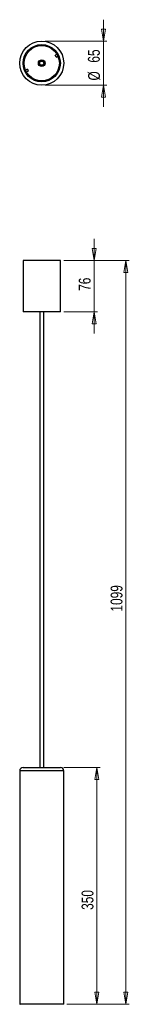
# Model space of a CAD drawing. Header units: millimetres. Extents: x 623 to 655, y 255 to 545.
import ezdxf

# ---------------------------------------------------------------- set-up
doc = ezdxf.new("R2010")
doc.units = ezdxf.units.MM
doc.styles.add('SLDTEXTSTYLE0', font='TXT', dxfattribs={"width": 0.75})
doc.dimstyles.new('SLDDIMSTYLE0', dxfattribs={"dimtxt": 3.5, "dimasz": 3.556, "dimexe": 0, "dimexo": 0.0625, "dimgap": 0.875, "dimtad": 1, "dimdec": 0, "dimlfac": 5, "dimrnd": 1e-09, "dimzin": 12, "dimdsep": 46, "dimtxsty": 'SLDTEXTSTYLE0', "dimblk1": 'CLOSED', "dimblk2": 'CLOSED', "dimsah": 1, "dimcen": 0.09, "dimadec": 0, "dimazin": 3, "dimtfac": 1, "dimtdec": 0, "dimtmove": 0, "dimatfit": 0, "dimldrblk": 'CLOSED', "dimfxl": 0, "dimfrac": 2, "dimtolj": 1, "dimtzin": 12, "dimarcsym": 0})
doc.dimstyles.new('SLDDIMSTYLE1', dxfattribs={"dimtxt": 3.5, "dimasz": 3.556, "dimexe": 0, "dimexo": 0.0625, "dimgap": 0.875, "dimtad": 1, "dimdec": 0, "dimlfac": 5, "dimrnd": 1e-09, "dimzin": 12, "dimdsep": 46, "dimtxsty": 'SLDTEXTSTYLE0', "dimblk1": 'CLOSED', "dimblk2": 'CLOSED', "dimsah": 1, "dimcen": 0.09, "dimadec": 0, "dimazin": 3, "dimtfac": 1, "dimtdec": 0, "dimtofl": 0, "dimtmove": 0, "dimatfit": 3, "dimldrblk": 'CLOSED', "dimfxl": 0, "dimfrac": 2, "dimtolj": 1, "dimtzin": 12, "dimarcsym": 0})

# ---------------------------------------------------------------- blocks, each defined once
blk = doc.blocks.new('_Closed')
at = {"color": 0, "linetype": 'ByBlock', "lineweight": -2}
for p, q in [((-1, 0.166667), (0, 0)), ((-1, 0.166667), (-1, -0.166667)), ((0, 0), (-1, -0.166667)), ((0, 0), (-1, 0))]:
    blk.add_line(p, q, dxfattribs=at)
blk = doc.blocks.new('_D')
at = {"color": 7, "linetype": 'Continuous', "lineweight": 0}
for p, q in [((644.76, 474.34), (644.76, 480.69)), ((635.82, 474.34), (645.76, 474.34)), ((644.76, 459.14), (644.76, 474.34)), ((635.82, 459.14), (645.76, 459.14)), ((644.76, 459.14), (644.76, 452.79))]:
    blk.add_line(p, q, dxfattribs=at)
at = {"color": 7, "linetype": 'Continuous', "lineweight": 18, "xscale": 3.556, "yscale": 3.556}
for p, rotation in [((644.76, 474.34, -5.58), 270.0000000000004), ((644.76, 459.14, -5.58), 90.0000000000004)]:
    blk.add_blockref('_Closed', p, dxfattribs=dict(at, rotation=rotation))
at = {"color": 7, "linetype": 'Continuous', "lineweight": 18, "insert": (640.25, 465.35), "char_height": 3.5, "attachment_point": 1, "rotation": 90, "style": 'SLDTEXTSTYLE0'}
blk.add_mtext('76', dxfattribs=at)
blk = doc.blocks.new('_D_1')
at = {"color": 7, "linetype": 'Continuous', "lineweight": 0}
for p, q in [((635.82, 324.54), (646.59, 324.54)), ((645.59, 324.54), (645.59, 254.54)), ((636.72, 254.54), (646.59, 254.54))]:
    blk.add_line(p, q, dxfattribs=at)
at = {"color": 7, "linetype": 'Continuous', "lineweight": 18, "xscale": 3.556, "yscale": 3.556}
for p, rotation in [((645.59, 324.54, -5.58), 90.0000000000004), ((645.59, 254.54, -5.58), 270.0000000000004)]:
    blk.add_blockref('_Closed', p, dxfattribs=dict(at, rotation=rotation))
at = {"color": 7, "linetype": 'Continuous', "lineweight": 18, "insert": (641.08, 282.45), "char_height": 3.5, "attachment_point": 1, "rotation": 90, "style": 'SLDTEXTSTYLE0'}
blk.add_mtext('350', dxfattribs=at)
blk = doc.blocks.new('_D_2')
at = {"color": 7, "linetype": 'Continuous', "lineweight": 0}
for p, q in [((635.82, 474.34), (655.16, 474.34)), ((654.16, 474.34), (654.16, 254.54)), ((636.72, 254.54), (655.16, 254.54))]:
    blk.add_line(p, q, dxfattribs=at)
at = {"color": 7, "linetype": 'Continuous', "lineweight": 18, "xscale": 3.556, "yscale": 3.556}
for p, rotation in [((654.16, 474.34, -5.58), 90.0000000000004), ((654.16, 254.54, -5.58), 270.0000000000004)]:
    blk.add_blockref('_Closed', p, dxfattribs=dict(at, rotation=rotation))
at = {"color": 7, "linetype": 'Continuous', "lineweight": 18, "insert": (649.65, 370.58), "char_height": 3.5, "attachment_point": 1, "rotation": 90, "style": 'SLDTEXTSTYLE0'}
blk.add_mtext('1099', dxfattribs=at)
blk = doc.blocks.new('_D_3')
at = {"color": 7, "linetype": 'Continuous', "lineweight": 0}
for p, q in [((647.52, 539.11), (647.52, 545.46)), ((630.32, 539.11), (648.52, 539.11)), ((647.52, 539.11), (647.52, 526.11)), ((630.32, 526.11), (648.52, 526.11)), ((647.52, 526.11), (647.52, 519.76))]:
    blk.add_line(p, q, dxfattribs=at)
at = {"color": 7, "linetype": 'Continuous', "lineweight": 18, "xscale": 3.556, "yscale": 3.556}
for p, rotation in [((647.52, 539.11, -52.3), 270.0000000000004), ((647.52, 526.11, -52.3), 90.0000000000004)]:
    blk.add_blockref('_Closed', p, dxfattribs=dict(at, rotation=rotation))
at = {"color": 7, "linetype": 'Continuous', "lineweight": 18, "char_height": 3.5, "attachment_point": 1, "rotation": 90, "style": 'SLDTEXTSTYLE0'}
for s, insert in [('65', (642.96, 532.77)), ('%%c', (643.01, 527.49))]:
    blk.add_mtext(s, dxfattribs=dict(at, insert=insert))

msp = doc.modelspace()

# ---------------------------------------------------------------- linework, layer by layer
at = {"color": 8, "linetype": 'Continuous', "lineweight": 25}
for p, q in [((629.86, 532.88), (630.01, 532.96)), ((627.05, 323.54), (622.82, 323.54)), ((635.82, 323.54), (627.05, 323.54)), ((622.82, 254.64), (635.82, 254.64))]:
    msp.add_line(p, q, dxfattribs=at)
at = {"color": 7, "linetype": 'Continuous', "lineweight": 25}
for p, q in [((630.01, 532.96), (630.22, 533.06)), ((633.82, 535.22), (633.29, 534.95)), ((633.56, 534.42), (633.29, 534.95)), ((633.56, 534.42), (634.09, 534.68)), ((625.08, 530.81), (624.55, 530.54)), ((624.82, 530.01), (625.35, 530.27)), ((625.08, 530.81), (625.35, 530.27)), ((623.82, 474.34), (623.82, 459.14)), ((634.82, 474.34), (623.82, 474.34)), ((634.82, 459.14), (634.82, 474.34)), ((634.82, 459.14), (623.82, 459.14)), ((628.72, 459.14), (628.72, 324.54)), ((629.92, 324.54), (629.92, 459.14)), ((622.82, 323.54), (622.82, 254.64)), ((623.82, 324.54), (627.4, 324.54)), ((627.4, 324.54), (634.82, 324.54)), ((635.82, 254.64), (635.82, 323.54)), ((635.72, 254.54), (622.92, 254.54))]:
    msp.add_line(p, q, dxfattribs=at)
for radius in [6.5, 5.5, 5.2, 1, 0.771, 0.6]:
    msp.add_circle((629.32, 532.61), radius, dxfattribs=at)
for centre, radius, start, end in [((623.82, 323.54), 1, 90, 180), ((634.82, 323.54), 1, 0, 90), ((622.92, 254.64), 0.1, 180, 270), ((635.72, 254.64), 0.1, 270, 0)]:
    msp.add_arc(centre, radius, start, end, dxfattribs=at)

# ---------------------------------------------------------------- dimensions: what is measured, and where the dimension line sits
at = {"color": 7, "linetype": 'Continuous', "lineweight": 18}
dim = msp.add_linear_dim(base=(647.52, 526.11), p1=(629.32, 539.11), p2=(629.32, 526.11), angle=90, text='%%c<>', dimstyle='SLDDIMSTYLE0', dxfattribs=at)
dim.commit()
dim.dimension.update_dxf_attribs({"geometry": '_D_3', "text_midpoint": (647.52, 532.72), "dimtype": 160})
for base, p1, p2, dimstyle, picture, middle in [((644.76, 474.34), (634.82, 459.14), (634.82, 474.34), 'SLDDIMSTYLE0', '_D', (644.76, 467.94)), ((654.16, 254.54), (634.82, 474.34), (635.72, 254.54), 'SLDDIMSTYLE1', '_D_2', (654.16, 375.75)), ((645.59, 254.54), (634.82, 324.54), (635.72, 254.54), 'SLDDIMSTYLE1', '_D_1', (645.59, 286.33))]:
    dim = msp.add_linear_dim(base=base, p1=p1, p2=p2, angle=90, dimstyle=dimstyle, dxfattribs=at)
    dim.commit()
    dim.dimension.update_dxf_attribs({"geometry": picture, "text_midpoint": middle, "dimtype": 160})

doc.saveas('drawing.dxf')
